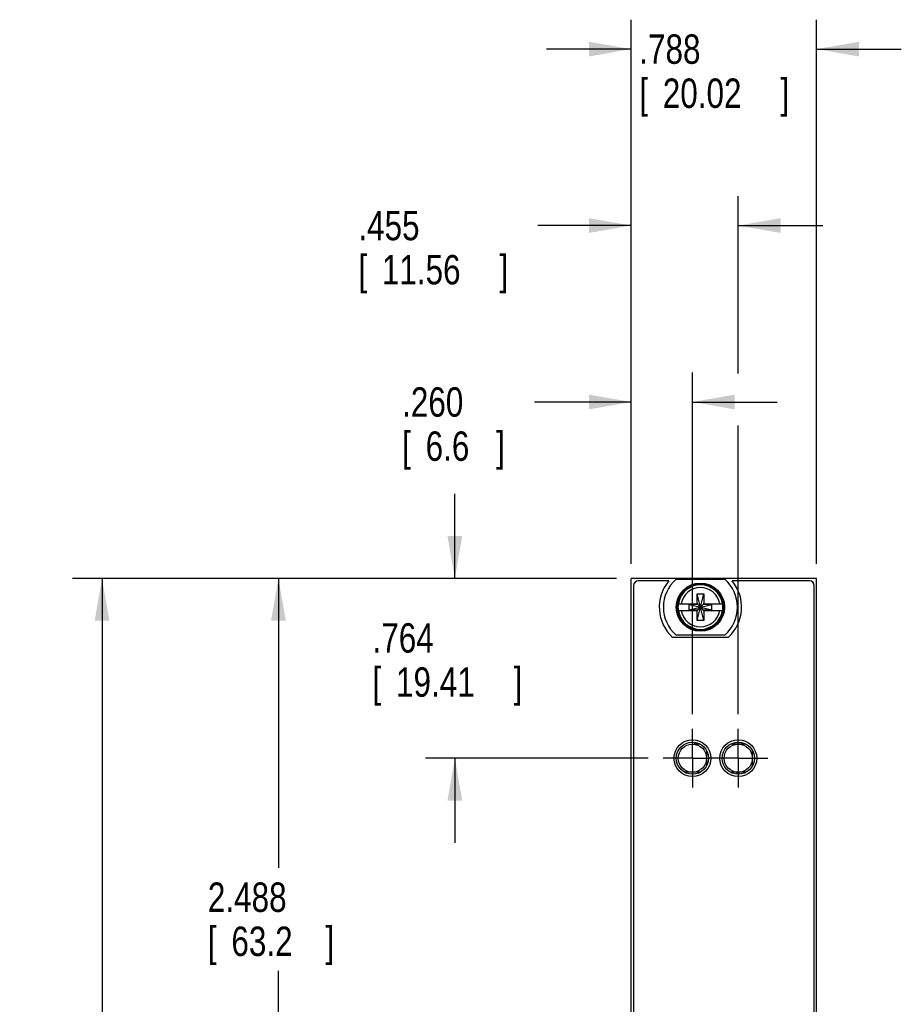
# Model space of a CAD drawing. Header units: inches. Extents: x 0 to 34, y 0 to 22.
# Tile 15 of 25: x 9 to 12.7, y 12.6 to 16.8. Entities that reach past the tile are written whole.
import ezdxf

# ---------------------------------------------------------------- set-up
doc = ezdxf.new("R2010")
doc.units = ezdxf.units.IN
doc.header["$LTSCALE"] = 1.87
doc.header["$MEASUREMENT"] = 0
doc.linetypes.add('CENTER', pattern=[0.6, 0.375, -0.075, 0.075, -0.075])
doc.layers.get('0').update_dxf_attribs({"linetype": 'CONTINUOUS'})
doc.layers.add('DEFAULT_1', color=7, linetype='CENTER')
doc.layers.add('DIMENSIONS', color=7, linetype='CONTINUOUS')
doc.styles.get("Standard").update_dxf_attribs({"font": 'txt', "width": 0.8})
doc.dimstyles.new('DIMSTYLE_1', dxfattribs={"dimtxt": 0.125, "dimasz": 0.18, "dimexe": 0.18, "dimexo": 0.0625, "dimgap": 0.09, "dimtad": 0, "dimtih": 1, "dimtoh": 1, "dimdec": 3, "dimzin": 4, "dimdsep": 46, "dimtxsty": 'STANDARD', "dimblk": '_FILLED', "dimblk1": '_FILLED', "dimblk2": '_FILLED', "dimcen": 0.09, "dimadec": 0, "dimazin": 0, "dimtp": 0.01, "dimtm": 0.01, "dimtfac": 1, "dimtdec": 3, "dimtofl": 0, "dimtmove": 0, "dimatfit": 3, "dimldrblk": '_FILLED', "dimfxl": 1, "dimtolj": 1, "dimtzin": 4, "dimarcsym": 0})

# ---------------------------------------------------------------- blocks, each defined once
blk = doc.blocks.new('_FILLED')
at = {"color": 0, "linetype": 'BYBLOCK'}
blk.add_solid([(0, 0), (-1, 0.174), (-1, -0.174)], dxfattribs=at)
blk = doc.blocks.new('*D0')
at = {"layer": 'DIMENSIONS', "color": 2, "linetype": 'CONTINUOUS'}
for p, q in [((11.5716, 14.4675), (11.5716, 16.78)), ((12.3596, 14.4675), (12.3596, 16.78)), ((11.5716, 16.655), (11.2116, 16.655)), ((12.3596, 16.655), (12.7196, 16.655))]:
    blk.add_line(p, q, dxfattribs=at)
at = {"layer": 'DIMENSIONS', "color": 2, "linetype": 'CONTINUOUS', "xscale": 0.18, "yscale": 0.18, "zscale": 0.18}
blk.add_blockref('_FILLED', (11.5716, 16.655), dxfattribs=at)
at = {"layer": 'DIMENSIONS', "color": 2, "linetype": 'CONTINUOUS', "xscale": 0.18, "yscale": 0.18, "zscale": 0.18, "rotation": 180}
blk.add_blockref('_FILLED', (12.3596, 16.655), dxfattribs=at)
at = {"layer": 'DIMENSIONS', "color": 2, "linetype": 'CONTINUOUS', "width": 0.8}
for s, p in [('.788', (11.6056, 16.5925)), ('[', (11.6056, 16.405)), ('20.02', (11.7056, 16.405)), (']', (12.2056, 16.405))]:
    blk.add_text(s, height=0.125, dxfattribs=at).set_placement(p)
blk = doc.blocks.new('*D1')
at = {"layer": 'DIMENSIONS', "color": 2, "linetype": 'CONTINUOUS'}
for p, q in [((11.5716, 14.4675), (11.5716, 15.28)), ((11.8316, 13.8286), (11.8316, 15.28)), ((11.5716, 15.155), (11.1598, 15.155)), ((11.8316, 15.155), (12.1916, 15.155))]:
    blk.add_line(p, q, dxfattribs=at)
at = {"layer": 'DIMENSIONS', "color": 2, "linetype": 'CONTINUOUS', "xscale": 0.18, "yscale": 0.18, "zscale": 0.18}
blk.add_blockref('_FILLED', (11.5716, 15.155), dxfattribs=at)
at = {"layer": 'DIMENSIONS', "color": 2, "linetype": 'CONTINUOUS', "xscale": 0.18, "yscale": 0.18, "zscale": 0.18, "rotation": 180}
blk.add_blockref('_FILLED', (11.8316, 15.155), dxfattribs=at)
at = {"layer": 'DIMENSIONS', "color": 2, "linetype": 'CONTINUOUS', "width": 0.8}
for s, p in [('.260', (10.5973, 15.0925)), ('[', (10.5973, 14.905)), ('6.6', (10.6973, 14.905)), (']', (10.9973, 14.905))]:
    blk.add_text(s, height=0.125, dxfattribs=at).set_placement(p)
blk = doc.blocks.new('*D2')
at = {"layer": 'DIMENSIONS', "color": 2, "linetype": 'CONTINUOUS'}
for p, q in [((11.5716, 14.4675), (11.5716, 16.03)), ((12.0266, 15.2764), (12.0266, 16.03)), ((11.5716, 15.905), (11.1738, 15.905)), ((12.0266, 15.905), (12.3866, 15.905)), ((12.0266, 13.8286), (12.0266, 15.0555))]:
    blk.add_line(p, q, dxfattribs=at)
at = {"layer": 'DIMENSIONS', "color": 2, "linetype": 'CONTINUOUS', "xscale": 0.18, "yscale": 0.18, "zscale": 0.18}
blk.add_blockref('_FILLED', (11.5716, 15.905), dxfattribs=at)
at = {"layer": 'DIMENSIONS', "color": 2, "linetype": 'CONTINUOUS', "xscale": 0.18, "yscale": 0.18, "zscale": 0.18, "rotation": 180}
blk.add_blockref('_FILLED', (12.0266, 15.905), dxfattribs=at)
at = {"layer": 'DIMENSIONS', "color": 2, "linetype": 'CONTINUOUS', "width": 0.8}
for s, p in [('.455', (10.4113, 15.8425)), ('[', (10.4113, 15.655)), ('11.56', (10.5113, 15.655)), (']', (11.0113, 15.655))]:
    blk.add_text(s, height=0.125, dxfattribs=at).set_placement(p)
blk = doc.blocks.new('*D3')
at = {"layer": 'DIMENSIONS', "color": 2, "linetype": 'CONTINUOUS'}
for p, q in [((10.8216, 14.405), (10.8216, 14.765)), ((11.5091, 14.405), (10.6966, 14.405)), ((11.644, 13.641), (10.6966, 13.641)), ((10.8216, 13.641), (10.8216, 13.281))]:
    blk.add_line(p, q, dxfattribs=at)
at = {"layer": 'DIMENSIONS', "color": 2, "linetype": 'CONTINUOUS', "xscale": 0.18, "yscale": 0.18, "zscale": 0.18}
for p, rotation in [((10.8216, 14.405), 270), ((10.8216, 13.641), 90)]:
    blk.add_blockref('_FILLED', p, dxfattribs=dict(at, rotation=rotation))
at = {"layer": 'DIMENSIONS', "color": 2, "linetype": 'CONTINUOUS', "width": 0.8}
for s, p in [('.764', (10.4716, 14.0898)), ('[', (10.4716, 13.9023)), ('19.41', (10.5716, 13.9023)), (']', (11.0716, 13.9023))]:
    blk.add_text(s, height=0.125, dxfattribs=at).set_placement(p)
blk = doc.blocks.new('*D4')
at = {"layer": 'DIMENSIONS', "color": 2, "linetype": 'CONTINUOUS'}
for p, q in [((11.5091, 14.405), (9.9466, 14.405)), ((10.0716, 14.405), (10.0716, 13.1752)), ((10.0716, 11.917), (10.0716, 12.7377)), ((11.6935, 11.917), (9.9466, 11.917))]:
    blk.add_line(p, q, dxfattribs=at)
at = {"layer": 'DIMENSIONS', "color": 2, "linetype": 'CONTINUOUS', "xscale": 0.18, "yscale": 0.18, "zscale": 0.18}
for p, rotation in [((10.0716, 14.405), 90), ((10.0716, 11.917), 270)]:
    blk.add_blockref('_FILLED', p, dxfattribs=dict(at, rotation=rotation))
at = {"layer": 'DIMENSIONS', "color": 2, "linetype": 'CONTINUOUS', "width": 0.8}
for s, p in [('2.488', (9.7716, 12.9877)), ('[', (9.7716, 12.8002)), (']', (10.2716, 12.8002)), ('63.2', (9.8716, 12.8002))]:
    blk.add_text(s, height=0.125, dxfattribs=at).set_placement(p)
blk = doc.blocks.new('*D5')
at = {"layer": 'DIMENSIONS', "color": 2, "linetype": 'CONTINUOUS'}
for p, q in [((11.5091, 14.405), (9.1966, 14.405)), ((9.3216, 14.405), (9.3216, 11.3587)), ((9.3216, 9.2671), (9.3216, 10.9212)), ((11.5091, 9.2671), (9.1966, 9.2671))]:
    blk.add_line(p, q, dxfattribs=at)
at = {"layer": 'DIMENSIONS', "color": 2, "linetype": 'CONTINUOUS', "xscale": 0.18, "yscale": 0.18, "zscale": 0.18}
for p, rotation in [((9.3216, 14.405), 90), ((9.3216, 9.2671), 270)]:
    blk.add_blockref('_FILLED', p, dxfattribs=dict(at, rotation=rotation))
at = {"layer": 'DIMENSIONS', "color": 2, "linetype": 'CONTINUOUS', "width": 0.8}
for s, p in [('5.138', (8.9716, 11.1712)), ('[', (8.9716, 10.9837)), ('130.5', (9.0716, 10.9837)), (']', (9.5716, 10.9837))]:
    blk.add_text(s, height=0.125, dxfattribs=at).set_placement(p)

msp = doc.modelspace()

# ---------------------------------------------------------------- linework, layer by layer
at = {"color": 7, "linetype": 'CONTINUOUS'}
for p, q in [((11.5716, 9.2671), (11.5716, 14.405)), ((12.3596, 14.405), (11.5716, 14.405)), ((11.7618, 14.4015), (11.9693, 14.4015)), ((12.3596, 9.2671), (12.3596, 14.405)), ((11.5816, 14.375), (11.5816, 10.305)), ((11.7311, 14.395), (11.6016, 14.395)), ((12.3296, 14.395), (12.0001, 14.395)), ((12.3496, 10.305), (12.3496, 14.375)), ((11.8518, 14.2259), (11.8794, 14.3401)), ((11.8518, 14.2968), (11.8518, 14.3401)), ((11.8794, 14.2259), (11.8518, 14.3401)), ((11.8518, 14.3401), (11.8794, 14.3401)), ((11.8794, 14.3401), (11.8794, 14.2968)), ((11.7709, 14.2968), (11.8539, 14.2968)), ((11.8171, 14.2713), (11.8171, 14.2947)), ((11.8171, 14.2713), (11.9141, 14.2947)), ((11.8539, 14.2947), (11.8171, 14.2947)), ((11.8171, 14.2947), (11.9141, 14.2713)), ((11.8171, 14.2713), (11.8539, 14.2713)), ((11.8539, 14.2968), (11.8539, 14.2947)), ((11.8539, 14.2713), (11.8773, 14.2947)), ((11.8773, 14.2713), (11.8539, 14.2947)), ((11.8539, 14.2692), (11.8539, 14.2713)), ((11.8773, 14.2968), (11.8773, 14.2947)), ((11.8773, 14.2968), (11.9602, 14.2968)), ((11.9141, 14.2947), (11.8773, 14.2947)), ((11.8773, 14.2692), (11.8773, 14.2713)), ((11.8773, 14.2713), (11.9141, 14.2713)), ((11.9141, 14.2713), (11.9141, 14.2947)), ((11.7709, 14.2692), (11.8539, 14.2692)), ((11.8518, 14.2259), (11.8518, 14.2692)), ((11.8773, 14.2692), (11.9602, 14.2692)), ((11.8794, 14.2692), (11.8794, 14.2259)), ((11.8794, 14.2259), (11.8518, 14.2259)), ((11.9838, 14.154), (11.7473, 14.154)), ((11.9693, 14.1645), (11.7618, 14.1645)), ((11.5715, 13.674), (11.5715, 13.6898)), ((11.5716, 13.6898), (11.5715, 13.6898)), ((11.8386, 13.7091), (11.8386, 13.701)), ((11.8646, 13.701), (11.8386, 13.701)), ((12.0596, 13.701), (11.9936, 13.701)), ((11.5716, 13.674), (11.5715, 13.674)), ((11.8916, 13.674), (11.8916, 13.6081)), ((12.0866, 13.6081), (12.0866, 13.674)), ((11.8646, 13.581), (11.7986, 13.581)), ((12.0596, 13.581), (11.9936, 13.581)), ((12.0219, 13.5727), (12.0219, 13.581)), ((12.0297, 13.5726), (12.0297, 13.581))]:
    msp.add_line(p, q, dxfattribs=at)
for centre, radius in [((11.8656, 14.283), 0.1025), ((11.8656, 14.283), 0.098), ((11.8316, 13.641), 0.0785), ((11.8316, 13.641), 0.0685), ((11.8316, 13.641), 0.06), ((12.0266, 13.641), 0.0785), ((12.0266, 13.641), 0.0685), ((12.0266, 13.641), 0.06)]:
    msp.add_circle(centre, radius, dxfattribs=at)
for centre, radius, start, end in [((11.8656, 14.283), 0.1575, 131.203, 228.797), ((11.8656, 14.283), 0.1575, 311.203, 48.797), ((11.6016, 14.375), 0.02, 90, 180), ((11.8656, 14.283), 0.175, 140.2082, 227.4886), ((11.8656, 14.283), 0.0947, 8.3637, 171.6363), ((11.8656, 14.283), 0.0832, 9.5336, 170.4664), ((11.8656, 14.283), 0.175, 312.5114, 39.7918), ((12.3296, 14.375), 0.02, 0, 90), ((11.8656, 14.283), 0.0956, 171.7166, 188.2834), ((11.8656, 14.283), 0.0956, 351.7166, 8.2834), ((11.8656, 14.283), 0.0947, 188.3637, 351.6363), ((11.8656, 14.283), 0.0832, 189.5336, 350.4664)]:
    msp.add_arc(centre, radius, start, end, dxfattribs=at)
at = {"layer": 'DEFAULT_1', "color": 7, "linetype": 'CENTER'}
for p, q in [((11.8316, 13.641), (11.8316, 13.7661)), ((12.0266, 13.641), (12.0266, 13.7661)), ((11.8316, 13.641), (11.7065, 13.641)), ((11.8316, 13.641), (11.8316, 13.5159)), ((11.8316, 13.641), (11.9015, 13.641)), ((12.0266, 13.641), (11.9015, 13.641)), ((12.0266, 13.641), (12.0266, 13.5159)), ((12.0266, 13.641), (12.1517, 13.641))]:
    msp.add_line(p, q, dxfattribs=at)

# ---------------------------------------------------------------- dimensions: what is measured, and where the dimension line sits
at = {"layer": 'DIMENSIONS', "color": 2, "linetype": 'CONTINUOUS'}
for base, p1, p2, angle, picture, middle in [((11.5716, 16.655), (12.3596, 14.4675), (11.5716, 14.4675), 180, '*D0', (11.9556, 16.5613)), ((11.5716, 15.155), (11.8316, 13.8286), (11.5716, 14.4675), 180, '*D1', (10.8473, 15.0613)), ((10.8216, 13.641), (11.5091, 14.405), (11.644, 13.641), 270, '*D3', (10.8216, 14.0585)), ((9.3216, 9.2671), (11.5091, 14.405), (11.5091, 9.2671), 270, '*D5', (9.3216, 11.1399)), ((10.0716, 11.917), (11.5091, 14.405), (11.6935, 11.917), 270, '*D4', (10.0716, 12.9564))]:
    dim = msp.add_linear_dim(base=base, p1=p1, p2=p2, angle=angle, dimstyle='DIMSTYLE_1', dxfattribs=at)
    dim.commit()
    dim.dimension.update_dxf_attribs({"geometry": picture, "text_midpoint": middle, "dimtype": 160})
dim = msp.add_linear_dim(base=(12.0266, 15.905), p1=(11.5716, 14.4675), p2=(12.0266, 13.8286), dimstyle='DIMSTYLE_1', dxfattribs=at)
dim.commit()
dim.dimension.update_dxf_attribs({"geometry": '*D2', "text_midpoint": (10.7613, 15.8113), "dimtype": 160})

doc.saveas('drawing.dxf')
